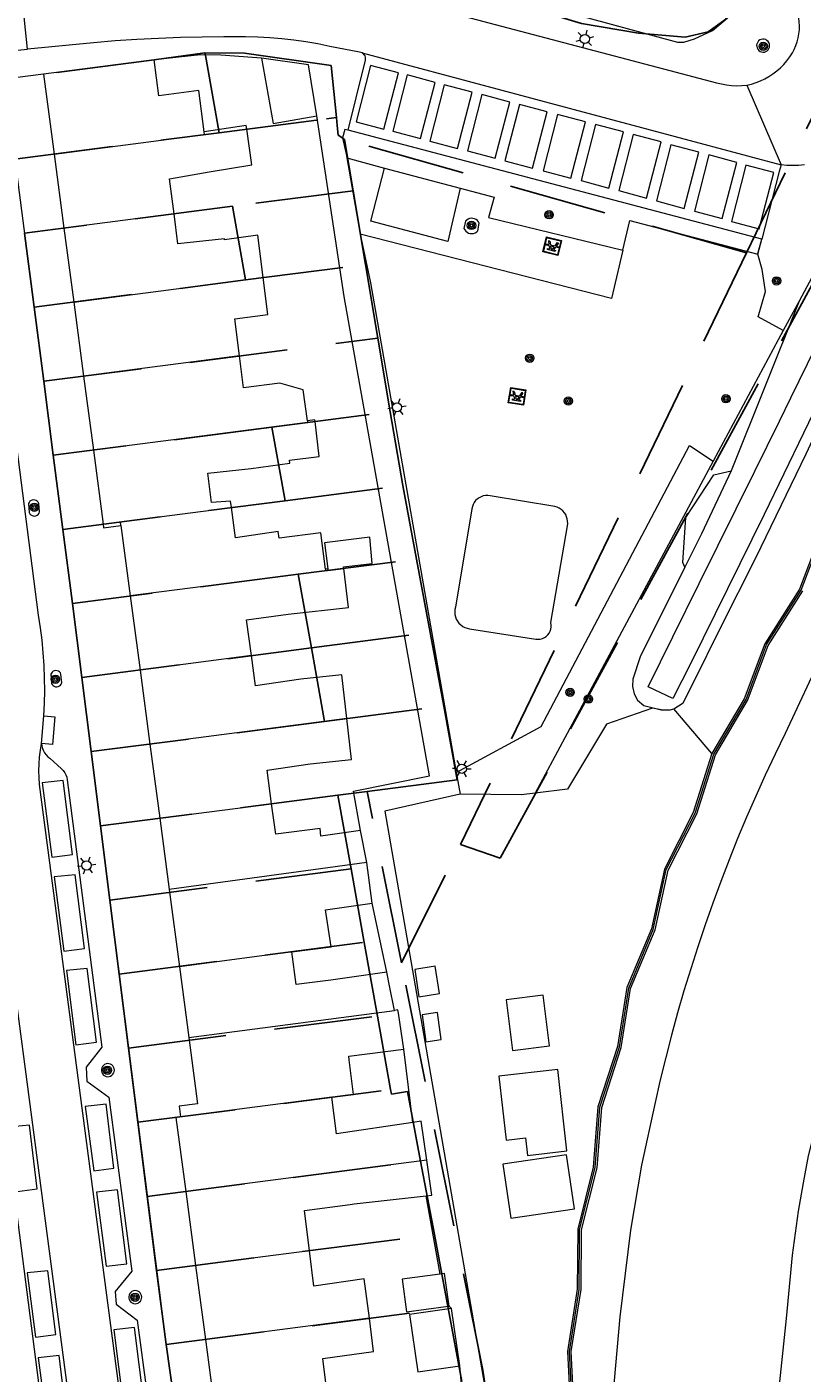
# Model space of a CAD drawing. Header units: metres. Extents: x 89872 to 94585, y 463299 to 469000.
# Tile 200 of 230: x 91330 to 91380, y 466096 to 466183. Entities that reach past the tile are written whole.
import ezdxf
from ezdxf.enums import TextEntityAlignment as Align

# ---------------------------------------------------------------- set-up
doc = ezdxf.new("R2010")
doc.units = ezdxf.units.M
doc.linetypes.add('HIDDEN', pattern=[9.525, 6.35, -3.175])
doc.layers.get('0').update_dxf_attribs({"linetype": 'CONTINUOUS'})
for name, color, linetype, lineweight in [('B-WE-GR-BEPLANTING_CULTUUR-G', 251, 'CONTINUOUS', 13), ('B-WE-GR-BOOM-S', 251, 'CONTINUOUS', 13), ('B-WE-IE-MEUBILAIR_WEGMEUBILAIR_PICKNICKTAFEL-S', 251, 'CONTINUOUS', 13), ('B-WE-IE-TERREINAFSCHEIDING-G', 251, 'CONTINUOUS', 13), ('B-WE-KL-ET_LS_OV_LICHTMAST-S', 251, 'CONTINUOUS', 13), ('B-WE-KW-KUNSTWERK_GELUIDSWERING_SCHERM-G', 251, 'CONTINUOUS', 13), ('B-WE-OB-BESCHOEIING-G', 251, 'CONTINUOUS', 13), ('B-WE-OG-TOPOGRAFIE_BEBOUWING-GV', 251, 'CONTINUOUS', 13), ('B-WE-OG-TOPOGRAFIE_HUISNUMMER-T25', 251, 'CONTINUOUS', 13), ('B-WE-OG-TOPOGRAFIE_WATER-GV', 251, 'CONTINUOUS', 13), ('B-WE-VH-VERHARDING-GV', 251, 'CONTINUOUS', 13), ('Percelen', 10, 'HIDDEN', 25)]:
    doc.layers.add(name, color=color, linetype=linetype, lineweight=lineweight)
doc.styles.get("Standard").update_dxf_attribs({"font": 'isocp.shx'})

# ---------------------------------------------------------------- blocks, each defined once
blk = doc.blocks.new('Q_PICKNICKTAFEL')
blk.add_lwpolyline([(-0.5, 0.5), (0.5, 0.5), (0.5, -0.5), (-0.5, -0.5)], close=True)
blk.add_lwpolyline([(-0.442, 0.464), (0.438, 0.464, -0.414214), (0.459, 0.442), (0.459, -0.437, -0.414214), (0.438, -0.459), (-0.442, -0.459, -0.414214), (-0.463, -0.437), (-0.463, 0.442), (-0.463, 0.444), (-0.463, 0.446), (-0.463, 0.448), (-0.462, 0.45), (-0.461, 0.451), (-0.46, 0.453), (-0.459, 0.455), (-0.458, 0.456), (-0.457, 0.457), (-0.456, 0.459), (-0.454, 0.46), (-0.453, 0.461), (-0.451, 0.462), (-0.449, 0.462), (-0.447, 0.463), (-0.446, 0.463), (-0.444, 0.464), (-0.442, 0.464)], format="xyb")
for points in [[(-0.246, -0.058), (-0.408, -0.058), (-0.408, 0.021)], [(-0.408, 0.021), (-0.214, 0.021)], [(-0.136, 0.213), (-0.267, 0.213), (-0.267, 0.284)], [(-0.267, 0.284), (0.257, 0.284), (0.257, 0.213), (0.127, 0.213)], [(-0.214, 0.021), (-0.136, 0.213)], [(-0.115, 0.021), (-0.035, 0.213)], [(-0.115, 0.021), (0.107, 0.021)], [(0.025, 0.213), (-0.035, 0.213)], [(0.107, 0.021), (0.025, 0.213)], [(0.206, 0.021), (0.127, 0.213)], [(0.206, 0.021), (0.4, 0.021), (0.4, -0.058), (0.239, -0.058)], [(-0.336, -0.28), (-0.246, -0.058)], [(-0.336, -0.28), (-0.24, -0.279)], [(-0.24, -0.279), (-0.148, -0.058)], [(0.141, -0.058), (-0.148, -0.058)], [(0.234, -0.277), (0.141, -0.058)], [(0.234, -0.277), (0.33, -0.277)], [(0.33, -0.277), (0.239, -0.058)]]:
    blk.add_lwpolyline(points)
blk = doc.blocks.new('Q_BOOM')
for radius in [0.27, 0.18, 0.09]:
    blk.add_circle((0, 0), radius)
blk = doc.blocks.new('Q_LICHTMAST')
for points in [[(-0.26, 0.15), (-0.52, 0.3)], [(0, 0.3), (0, 0.6)], [(0.26, 0.15), (0.52, 0.3)], [(-0.26, -0.15), (-0.52, -0.3)], [(0, -0.3), (0, -0.6)], [(0.26, -0.15), (0.52, -0.3)]]:
    blk.add_lwpolyline(points)
blk.add_circle((0, 0), 0.3)

msp = doc.modelspace()

# ---------------------------------------------------------------- linework, layer by layer
at = {"layer": 'B-WE-GR-BEPLANTING_CULTUUR-G'}
for p, q in [((91387.929, 466180.332), (91379.643, 466164.895)), ((91350.463, 466175.94), (91350.244, 466175.998)), ((91377.227, 466168.902), (91350.463, 466175.94)), ((91350.352, 466174.318), (91350.388, 466174.152)), ((91350.388, 466174.152), (91352.828, 466173.5)), ((91352.828, 466173.5), (91357.714, 466172.196)), ((91376.973, 466167.935), (91377.227, 466168.902)), ((91379.643, 466164.895), (91378.62, 466162.983)), ((91378.62, 466162.983), (91374.086, 466154.539)), ((91374.086, 466154.539), (91362.564, 466133.077)), ((91374.008, 466135.644), (91371.551, 466138.526))]:
    msp.add_line(p, q, dxfattribs=at)
for points in [[(91350.244, 466175.998), (91350.106, 466175.464), (91350.352, 466174.318)], [(91357.714, 466172.196), (91359.915, 466171.609), (91359.557, 466170.301), (91368.242, 466168.188)], [(91368.242, 466168.188), (91368.695, 466170.112), (91376.973, 466167.935)], [(91376.973, 466167.935), (91376.982, 466167.97), (91377.227, 466168.902)], [(91378.62, 466162.983), (91377.008, 466163.872), (91377.48, 466165.511), (91377.256, 466166.945), (91376.973, 466167.935)], [(91357.461, 466134.414), (91362.96, 466137.385), (91372.565, 466155.564), (91374.086, 466154.539)], [(91372.264, 466147.688), (91372.13, 466147.984), (91372.312, 466150.907), (91374.139, 466153.648), (91375.249, 466153.918)], [(91370.72, 466138.468), (91370.162, 466138.561), (91367.188, 466137.525), (91364.671, 466133.33), (91362.564, 466133.077)], [(91362.564, 466133.077), (91361.674, 466132.97), (91357.709, 466132.999)]]:
    msp.add_lwpolyline(points, dxfattribs=at)
at = {"layer": 'B-WE-IE-TERREINAFSCHEIDING-G'}
msp.add_line((91358.061, 466170.06), (91357.954, 466169.594), dxfattribs=at)
for points in [[(91398.602, 466185.579), (91397.311, 466181.963), (91395.209, 466178.492), (91393.889, 466174.844), (91391.692, 466171.347), (91390.382, 466167.71), (91388.148, 466164.011), (91386.836, 466160.53), (91384.59, 466156.899), (91383.269, 466153.334), (91381.015, 466149.777), (91379.676, 466146.256), (91377.428, 466142.736), (91376.099, 466139.173), (91374.008, 466135.644)], [(91357.714, 466172.196), (91356.911, 466168.757), (91351.932, 466170.064), (91352.828, 466173.5)], [(91357.954, 466169.594), (91358.007, 466169.497), (91358.077, 466169.413), (91358.164, 466169.345), (91358.262, 466169.295), (91358.369, 466169.266), (91358.479, 466169.259), (91358.588, 466169.274), (91358.692, 466169.311), (91358.786, 466169.367), (91358.867, 466169.442), (91358.948, 466169.925), (91358.897, 466170.021), (91358.829, 466170.104), (91358.744, 466170.171), (91358.647, 466170.219), (91358.543, 466170.246), (91358.435, 466170.251), (91358.329, 466170.234), (91358.228, 466170.195), (91358.138, 466170.136), (91358.061, 466170.06)], [(91368.242, 466168.188), (91367.508, 466165.072), (91351.248, 466169.222)], [(91374.008, 466135.644), (91372.796, 466131.829), (91370.936, 466128.166), (91370.09, 466124.298), (91368.507, 466120.496), (91367.897, 466116.686), (91366.632, 466112.784), (91366.33, 466108.872), (91365.32, 466104.868), (91365.297, 466100.988), (91364.664, 466096.967), (91364.858, 466093.108)]]:
    msp.add_lwpolyline(points, dxfattribs=at)
at = {"layer": 'B-WE-KW-KUNSTWERK_GELUIDSWERING_SCHERM-G'}
msp.add_lwpolyline([(91364.985, 466093.114), (91364.791, 466096.96), (91365.424, 466100.978), (91365.447, 466104.852), (91366.456, 466108.851), (91366.757, 466112.759), (91368.021, 466116.656), (91368.63, 466120.461), (91370.211, 466124.26), (91371.056, 466128.123), (91372.914, 466131.781), (91374.124, 466135.592), (91376.214, 466139.118), (91377.542, 466142.679), (91379.79, 466146.199), (91381.129, 466149.72)], dxfattribs=at)
at = {"layer": 'B-WE-OB-BESCHOEIING-G'}
msp.add_lwpolyline([(91396.958, 466191.292), (91392.697, 466182.279), (91387.685, 466172.014), (91382.48, 466161.623), (91377.399, 466151.104), (91372.65, 466141.473), (91371.472, 466139.188), (91369.874, 466139.955), (91371.468, 466143.175), (91373.18, 466146.633), (91376.776, 466153.899), (91378.377, 466157.133), (91379.113, 466158.634), (91388.255, 466177.278), (91395.526, 466192.831)], dxfattribs=at)
at = {"layer": 'B-WE-OG-TOPOGRAFIE_BEBOUWING-GV'}
for p, q in [((91337.905, 466180.509), (91330.759, 466179.562)), ((91330.759, 466179.562), (91331.442, 466174.408)), ((91331.442, 466174.408), (91332.076, 466169.618)), ((91339.198, 466170.538), (91332.076, 466169.618)), ((91332.076, 466169.618), (91332.71, 466164.831)), ((91332.71, 466164.831), (91344.958, 466166.411)), ((91332.71, 466164.831), (91333.345, 466160.043)), ((91343.432, 466161.345), (91333.345, 466160.043)), ((91333.345, 466160.043), (91333.979, 466155.255)), ((91335.766, 466150.382), (91336.37, 466145.823)), ((91349.142, 466147.581), (91348.999, 466147.566)), ((91336.37, 466145.823), (91337.004, 466141.035)), ((91344.211, 466141.965), (91337.004, 466141.035)), ((91337.004, 466141.035), (91337.639, 466136.246)), ((91350.384, 466137.891), (91337.639, 466136.246)), ((91337.639, 466136.246), (91338.274, 466131.448)), ((91338.274, 466131.448), (91345.513, 466132.383)), ((91338.274, 466131.448), (91338.884, 466126.843)), ((91351.67, 466128.578), (91351.275, 466130.653)), ((91351.67, 466128.578), (91338.884, 466126.843)), ((91352.028, 466125.96), (91351.67, 466128.578)), ((91338.884, 466126.843), (91339.546, 466121.847)), ((91346.813, 466122.811), (91339.546, 466121.847)), ((91339.546, 466121.847), (91340.154, 466117.26)), ((91340.154, 466117.26), (91353.47, 466119.023)), ((91349.4, 466113.402), (91339.622, 466112.142)), ((91355.56, 466109.329), (91339.957, 466107.315)), ((91339.957, 466107.315), (91340.59, 466102.527)), ((91347.968, 466103.479), (91340.59, 466102.527)), ((91340.59, 466102.527), (91341.224, 466097.738)), ((91356.711, 466102.008), (91356.416, 466101.968)), ((91356.998, 466099.901), (91356.711, 466102.008)), ((91357.687, 466096.034), (91357.147, 466099.751)), ((91351.839, 466099.109), (91341.224, 466097.738)), ((91341.224, 466097.738), (91341.857, 466092.95))]:
    msp.add_line(p, q, dxfattribs=at)
for points in [[(91341.144, 466175.844), (91340.798, 466178.525), (91338.208, 466178.172), (91337.905, 466180.509)], [(91344.851, 466180.613), (91345.603, 466176.371), (91348.429, 466176.878)], [(91348.429, 466176.878), (91347.905, 466180.18), (91344.851, 466180.613)], [(91341.478, 466173.255), (91344.238, 466173.702), (91343.906, 466176.017), (91343.874, 466176.243), (91341.144, 466175.844)], [(91331.442, 466174.408), (91341.167, 466175.663), (91341.144, 466175.844)], [(91339.198, 466170.538), (91338.906, 466172.792), (91341.478, 466173.255)], [(91342.465, 466168.854), (91342.458, 466168.915), (91339.45, 466168.596), (91339.198, 466170.538)], [(91344.958, 466166.411), (91344.612, 466169.154), (91342.465, 466168.854)], [(91343.432, 466161.345), (91343.13, 466163.756), (91345.259, 466164.022), (91344.958, 466166.411)], [(91347.826, 466157.147), (91347.554, 466159.149), (91346.054, 466159.593), (91343.69, 466159.283), (91343.432, 466161.345)], [(91347.826, 466157.147), (91347.84, 466157.044), (91333.979, 466155.255)], [(91342.912, 466151.537), (91342.854, 466151.965), (91341.619, 466151.874), (91341.375, 466153.758), (91344.185, 466154.078), (91346.683, 466154.409), (91346.669, 466154.616), (91348.584, 466154.854), (91348.33, 466157.107), (91348.318, 466157.217), (91347.826, 466157.147)], [(91333.979, 466155.255), (91334.613, 466150.466), (91334.644, 466150.234), (91335.766, 466150.382)], [(91335.766, 466150.382), (91335.736, 466150.611), (91342.912, 466151.537)], [(91345.992, 466149.561), (91345.942, 466149.987), (91343.176, 466149.593), (91342.912, 466151.537)], [(91348.999, 466147.566), (91348.704, 466149.904), (91345.992, 466149.561)], [(91350.179, 466147.606), (91350.167, 466147.705), (91352.012, 466147.917), (91351.87, 466149.618), (91348.936, 466149.251), (91349.142, 466147.581)], [(91348.999, 466147.566), (91349.013, 466147.455), (91336.37, 466145.823)], [(91344.211, 466141.965), (91343.897, 466144.281), (91346.574, 466144.643), (91350.486, 466145.084), (91350.179, 466147.606)], [(91349.142, 466147.581), (91349.155, 466147.474), (91350.179, 466147.606)], [(91347.395, 466140.447), (91344.477, 466140.01), (91344.211, 466141.965)], [(91350.384, 466137.891), (91350.058, 466140.728), (91347.395, 466140.447)], [(91348.006, 466134.969), (91350.687, 466135.257), (91350.384, 466137.891)], [(91345.513, 466132.383), (91345.216, 466134.568), (91348.006, 466134.969)], [(91351.275, 466130.653), (91348.708, 466130.293), (91348.648, 466130.796), (91345.78, 466130.417), (91345.513, 466132.383)], [(91346.813, 466122.811), (91349.367, 466123.141), (91348.99, 466125.529), (91352.028, 466125.96)], [(91352.979, 466121.497), (91349.338, 466120.978), (91347.099, 466120.7), (91346.813, 466122.811)], [(91353.47, 466119.023), (91353.145, 466120.605), (91352.979, 466121.497)], [(91356.105, 466121.874), (91354.784, 466121.676), (91355.049, 466119.906)], [(91355.049, 466119.906), (91356.37, 466120.104), (91356.105, 466121.874)], [(91363.093, 466119.998), (91360.696, 466119.704), (91361.097, 466116.43)], [(91361.097, 466116.43), (91363.494, 466116.724), (91363.093, 466119.998)], [(91354.061, 466116.52), (91353.721, 466118.833), (91353.689, 466119.05), (91353.47, 466119.023)], [(91356.255, 466118.881), (91355.247, 466118.742), (91355.487, 466116.998)], [(91355.487, 466116.998), (91356.495, 466117.136), (91356.255, 466118.881)], [(91340.154, 466117.26), (91340.721, 466112.977), (91339.532, 466112.82), (91339.622, 466112.142)], [(91349.4, 466113.402), (91350.821, 466113.585), (91350.534, 466115.831), (91350.508, 466116.068), (91354.061, 466116.52)], [(91361.935, 466110.772), (91362.063, 466109.641), (91364.626, 466109.931), (91364.03, 466115.197), (91360.228, 466114.767), (91360.695, 466110.632), (91361.935, 466110.772)], [(91354.659, 466111.773), (91349.706, 466111.029), (91349.4, 466113.402)], [(91339.622, 466112.142), (91339.324, 466112.104), (91339.957, 466107.315)], [(91355.56, 466109.329), (91355.196, 466111.848), (91354.659, 466111.773)], [(91355.51, 466107.025), (91355.887, 466107.067), (91355.56, 466109.329)], [(91360.477, 466109.079), (91360.987, 466105.592), (91365.11, 466106.195), (91364.599, 466109.682), (91360.477, 466109.079)], [(91347.968, 466103.479), (91347.644, 466106.089), (91350.589, 466106.475), (91350.857, 466106.51), (91355.51, 466107.025)], [(91351.839, 466099.109), (91351.512, 466101.66), (91348.254, 466101.178), (91347.968, 466103.479)], [(91356.416, 466101.968), (91353.955, 466101.632), (91354.242, 466099.526), (91356.792, 466099.873), (91356.998, 466099.901)], [(91357.147, 466099.751), (91354.432, 466099.356), (91354.972, 466095.639), (91357.687, 466096.034)], [(91349.159, 466093.893), (91348.835, 466096.503), (91352.114, 466096.963), (91351.839, 466099.109)]]:
    msp.add_lwpolyline(points, dxfattribs=at)
at = {"layer": 'B-WE-OG-TOPOGRAFIE_WATER-GV'}
msp.add_line((91379.643, 466164.895), (91375.249, 466153.918), dxfattribs=at)
for points in [[(91371.551, 466138.526), (91372.145, 466138.921), (91372.818, 466140.23), (91374.555, 466143.771), (91376.871, 466148.331), (91380.105, 466155.021), (91383.977, 466163.315), (91388.658, 466172.713), (91392.78, 466181.167), (91397.048, 466190.3), (91400.375, 466197.237), (91403.248, 466203.128), (91406.24, 466209.608), (91409.018, 466216.341), (91411.496, 466222.023), (91413.411, 466227.265), (91415.443, 466234.073), (91419.273, 466243.837), (91422.311, 466252.659), (91423.464, 466260.433)], [(91375.249, 466153.918), (91373.338, 466149.839), (91372.264, 466147.688)], [(91372.264, 466147.688), (91369.369, 466141.885), (91368.881, 466140.443), (91368.859, 466139.978), (91368.975, 466139.49), (91369.184, 466139.095), (91369.603, 466138.746), (91370.72, 466138.468)], [(91370.72, 466138.468), (91371.3, 466138.469), (91371.551, 466138.526)]]:
    msp.add_lwpolyline(points, dxfattribs=at)
at = {"layer": 'B-WE-VH-VERHARDING-GV'}
for p, q in [((91329.707, 466181.183), (91329.313, 466185.212)), ((91356.793, 466183.618), (91371.29, 466179.811)), ((91351.365, 466180.95), (91378.481, 466173.702)), ((91330.759, 466179.562), (91328.233, 466179.249)), ((91376.269, 466178.859), (91378.481, 466173.702)), ((91348.861, 466174.032), (91348.429, 466176.878)), ((91350.388, 466174.152), (91351.248, 466169.222)), ((91358.478, 466151.462), (91357.412, 466145.096)), ((91330.627, 466136.285), (91330.779, 466138.067)), ((91357.461, 466134.414), (91357.709, 466132.999)), ((91357.709, 466132.999), (91352.844, 466131.917)), ((91352.844, 466131.917), (91359.473, 466093.785)), ((91352.979, 466121.497), (91352.028, 466125.96)), ((91328.277, 466125.029), (91333.624, 466084.42)), ((91354.659, 466111.773), (91354.061, 466116.52)), ((91335.005, 466114.742), (91335.096, 466114.774)), ((91356.416, 466101.968), (91355.51, 466107.025)), ((91329.686, 466102.04), (91330.242, 466097.885)), ((91336.778, 466100.057), (91336.869, 466100.09)), ((91357.147, 466099.751), (91356.998, 466099.901)), ((91330.403, 466096.56), (91330.958, 466092.405)), ((91357.921, 466093.567), (91357.687, 466096.034))]:
    msp.add_line(p, q, dxfattribs=at)
for points in [[(91371.772, 466181.647), (91372.184, 466181.651), (91372.883, 466181.866), (91374.038, 466182.386), (91375.121, 466183.312), (91375.484, 466183.657), (91376.106, 466184.427), (91369.847, 466234.562)], [(91377.708, 466087.827), (91378.273, 466093.774), (91378.833, 466099.087), (91379.218, 466103.198), (91379.6, 466106.047), (91379.926, 466107.879), (91380.263, 466109.62), (91380.724, 466111.46), (91381.145, 466113.271), (91381.757, 466115.658), (91382.583, 466118.415), (91383.522, 466121.224), (91384.906, 466125.224), (91386.419, 466128.83), (91388.097, 466132.614), (91391.047, 466138.588), (91394.641, 466145.919), (91398.396, 466153.637), (91401.795, 466160.522), (91405.218, 466168.059), (91408.305, 466174.518), (91411.621, 466181.706), (91413.708, 466186.453)], [(91357.693, 466185.321), (91364.473, 466183.629), (91371.772, 466181.647)], [(91376.269, 466178.859), (91376.57, 466178.932), (91376.864, 466179.026), (91377.152, 466179.14), (91377.432, 466179.273), (91377.701, 466179.425), (91377.96, 466179.595), (91378.206, 466179.782), (91378.439, 466179.986), (91378.657, 466180.205), (91378.86, 466180.439), (91379.046, 466180.686), (91379.215, 466180.946), (91379.337, 466181.177), (91379.441, 466181.418), (91379.526, 466181.665), (91379.592, 466181.919), (91379.639, 466182.176), (91379.666, 466182.437), (91379.673, 466182.699), (91379.66, 466182.96), (91379.627, 466183.22), (91379.439, 466185.176)], [(91351.365, 466180.95), (91351.197, 466180.995), (91349.272, 466181.371), (91348.504, 466181.527), (91347.731, 466181.66), (91346.955, 466181.77), (91346.176, 466181.858), (91345.395, 466181.922), (91344.612, 466181.962), (91343.828, 466181.98), (91342.421, 466181.986), (91341.013, 466181.972), (91339.606, 466181.938), (91338.2, 466181.884), (91336.794, 466181.81), (91335.39, 466181.717), (91333.987, 466181.604), (91329.707, 466181.183)], [(91377.411, 466181.002), (91377.502, 466181.034), (91377.583, 466181.086), (91377.651, 466181.154), (91377.701, 466181.237), (91377.731, 466181.328), (91377.74, 466181.424), (91377.727, 466181.52), (91377.693, 466181.61), (91377.639, 466181.69), (91377.569, 466181.756), (91377.486, 466181.804), (91377.393, 466181.832), (91377.297, 466181.839), (91377.202, 466181.824), (91377.111, 466181.784), (91377.031, 466181.724), (91376.968, 466181.647), (91376.925, 466181.558), (91376.903, 466181.461), (91376.904, 466181.362), (91376.929, 466181.266), (91376.975, 466181.178), (91377.04, 466181.103), (91377.121, 466181.045), (91377.214, 466181.008), (91377.312, 466180.993), (91377.411, 466181.002)], [(91326.237, 466179.002), (91326.32, 466179.247), (91326.426, 466179.484), (91326.551, 466179.711), (91326.697, 466179.925), (91326.861, 466180.126), (91327.042, 466180.311), (91327.239, 466180.48), (91327.45, 466180.63), (91327.673, 466180.761), (91327.908, 466180.872), (91328.151, 466180.962), (91328.401, 466181.029), (91328.657, 466181.074), (91329.707, 466181.183)], [(91344.851, 466180.613), (91342.232, 466180.809), (91340.915, 466180.827), (91337.905, 466180.509)], [(91350.463, 466175.94), (91350.991, 466178.031), (91351.582, 466180.475), (91351.594, 466180.568), (91351.586, 466180.662), (91351.557, 466180.751), (91351.508, 466180.831), (91351.443, 466180.898), (91351.365, 466180.95)], [(91351.91, 466180.134), (91350.979, 466176.499), (91352.769, 466176.015), (91353.719, 466179.651), (91351.91, 466180.134)], [(91354.292, 466179.525), (91353.36, 466175.89), (91355.151, 466175.406), (91356.1, 466179.042), (91354.292, 466179.525)], [(91371.29, 466179.811), (91374.299, 466179.02), (91374.62, 466178.936), (91374.946, 466178.875), (91375.275, 466178.836), (91375.607, 466178.821), (91375.939, 466178.828), (91376.269, 466178.859)], [(91328.233, 466179.249), (91332.313, 466147.782), (91338.619, 466097.874), (91339.805, 466089.396), (91340.958, 466080.343), (91341.014, 466080.132), (91341.1, 466079.933), (91341.215, 466079.748), (91341.356, 466079.582), (91341.52, 466079.438)], [(91356.673, 466178.881), (91355.742, 466175.245), (91357.533, 466174.762), (91358.482, 466178.397), (91356.673, 466178.881)], [(91359.127, 466178.254), (91358.196, 466174.618), (91359.987, 466174.135), (91360.936, 466177.77), (91359.127, 466178.254)], [(91361.545, 466177.609), (91360.613, 466173.974), (91362.404, 466173.49), (91363.353, 466177.126), (91361.545, 466177.609)], [(91364.016, 466176.964), (91363.085, 466173.329), (91364.875, 466172.846), (91365.825, 466176.481), (91364.016, 466176.964)], [(91366.469, 466176.32), (91365.538, 466172.684), (91367.329, 466172.201), (91368.278, 466175.836), (91366.469, 466176.32)], [(91368.905, 466175.675), (91367.974, 466172.04), (91369.764, 466171.556), (91370.714, 466175.192), (91368.905, 466175.675)], [(91330.779, 466138.067), (91330.817, 466138.883), (91330.831, 466139.699), (91330.823, 466140.516), (91330.791, 466141.332), (91330.735, 466142.147), (91330.657, 466142.959), (91330.555, 466143.77), (91330.43, 466144.577), (91326.472, 466175.128)], [(91371.358, 466175.012), (91370.427, 466171.377), (91372.218, 466170.894), (91373.167, 466174.529), (91371.358, 466175.012)], [(91373.812, 466174.35), (91372.88, 466170.714), (91374.671, 466170.231), (91375.62, 466173.866), (91373.812, 466174.35)], [(91351.275, 466130.653), (91350.819, 466133.199), (91355.729, 466134.196), (91350.206, 466165.184), (91348.861, 466174.032)], [(91376.211, 466173.687), (91375.28, 466170.052), (91377.071, 466169.568), (91378.02, 466173.204), (91376.211, 466173.687)], [(91378.481, 466173.702), (91378.355, 466173.281), (91377.227, 466168.902)], [(91380, 466173.712), (91379.621, 466173.675), (91379.241, 466173.661), (91378.86, 466173.67), (91378.481, 466173.702)], [(91351.248, 466169.222), (91351.91, 466166.087), (91357.461, 466134.414)], [(91329.822, 466151.88), (91329.785, 466151.803), (91329.834, 466151.216)], [(91329.834, 466151.216), (91329.875, 466151.139), (91329.934, 466151.075), (91330.008, 466151.028), (91330.091, 466151), (91330.178, 466150.995), (91330.264, 466151.011), (91330.343, 466151.048), (91330.41, 466151.104), (91330.461, 466151.175), (91330.492, 466151.256), (91330.443, 466151.812), (91330.404, 466151.888), (91330.347, 466151.952), (91330.276, 466152.001), (91330.196, 466152.031), (91330.111, 466152.04), (91330.026, 466152.028), (91329.946, 466151.996), (91329.877, 466151.946), (91329.822, 466151.88)], [(91357.412, 466145.096), (91357.376, 466144.941), (91357.363, 466144.784), (91357.374, 466144.626), (91357.407, 466144.471), (91357.463, 466144.324), (91357.54, 466144.185), (91357.637, 466144.06), (91357.751, 466143.95), (91357.879, 466143.858), (91358.02, 466143.786), (91358.17, 466143.736), (91358.326, 466143.708), (91362.615, 466143.036), (91362.756, 466143.026), (91362.897, 466143.038), (91363.035, 466143.074), (91363.164, 466143.132), (91363.282, 466143.211), (91363.386, 466143.308), (91363.472, 466143.42), (91363.539, 466143.545), (91363.584, 466143.68), (91363.607, 466143.82), (91363.606, 466143.962), (91363.582, 466144.102), (91364.656, 466150.361), (91364.675, 466150.509), (91364.672, 466150.658), (91364.65, 466150.806), (91364.606, 466150.949), (91364.544, 466151.085), (91364.463, 466151.211), (91364.365, 466151.324), (91364.253, 466151.423), (91364.128, 466151.505), (91363.993, 466151.569), (91363.85, 466151.614), (91359.651, 466152.295), (91359.505, 466152.316), (91359.358, 466152.315), (91359.212, 466152.291), (91359.072, 466152.246), (91358.94, 466152.18), (91358.82, 466152.095), (91358.714, 466151.992), (91358.625, 466151.875), (91358.555, 466151.745), (91358.506, 466151.607), (91358.478, 466151.462)], [(91364.985, 466093.114), (91365.102, 466093.12), (91364.909, 466096.954), (91365.541, 466100.968), (91365.564, 466104.837), (91366.572, 466108.832), (91366.873, 466112.736), (91368.136, 466116.628), (91368.744, 466120.429), (91370.324, 466124.225), (91371.168, 466128.083), (91373.023, 466131.736), (91374.232, 466135.544), (91376.32, 466139.067), (91377.648, 466142.626), (91379.896, 466146.146)], [(91381.221, 466142.226), (91378.75, 466136.925), (91378.095, 466135.584), (91377.46, 466134.235), (91376.844, 466132.876), (91376.248, 466131.509), (91375.672, 466130.133), (91375.115, 466128.749), (91374.579, 466127.357), (91374.062, 466125.958), (91373.566, 466124.551), (91373.09, 466123.137), (91372.634, 466121.717), (91372.199, 466120.29), (91371.784, 466118.857), (91371.39, 466117.419), (91371.017, 466115.975), (91370.664, 466114.525), (91370.333, 466113.071), (91369.455, 466109.006), (91368.739, 466104.797), (91368.058, 466099.192), (91367.288, 466090.721), (91367.243, 466089.816)], [(91331.841, 466140.843), (91331.784, 466140.907), (91331.714, 466140.956), (91331.633, 466140.986), (91331.548, 466140.995), (91331.463, 466140.984), (91331.383, 466140.951), (91331.314, 466140.901), (91331.259, 466140.835), (91331.222, 466140.758), (91331.271, 466140.171)], [(91331.271, 466140.171), (91331.312, 466140.094), (91331.372, 466140.03), (91331.445, 466139.983), (91331.528, 466139.955), (91331.615, 466139.95), (91331.701, 466139.966), (91331.78, 466140.003), (91331.847, 466140.059), (91331.898, 466140.13), (91331.929, 466140.211), (91331.88, 466140.767), (91331.841, 466140.843)], [(91330.779, 466138.067), (91331.476, 466138.007), (91331.324, 466136.226), (91330.627, 466136.285)], [(91336.871, 466085.23), (91330.501, 466133.639), (91330.469, 466134.081), (91330.459, 466134.524), (91330.469, 466134.967), (91330.501, 466135.408), (91330.553, 466135.848), (91330.627, 466136.285)], [(91330.627, 466136.285), (91330.645, 466136.124), (91330.684, 466135.966), (91330.744, 466135.815), (91330.824, 466135.673), (91330.921, 466135.543), (91331.035, 466135.427), (91331.164, 466135.327), (91331.916, 466134.646), (91332.028, 466134.528), (91332.122, 466134.396), (91332.197, 466134.252), (91332.251, 466134.098), (91332.283, 466133.939), (91334.522, 466116.649), (91333.51, 466115.341), (91333.555, 466114.437), (91334.969, 466113.407), (91336.46, 466102.165), (91335.386, 466100.84), (91335.462, 466100.03), (91336.823, 466098.978), (91338.296, 466087.874)], [(91330.671, 466133.738), (91331.293, 466128.939), (91332.631, 466129.104), (91332.023, 466133.881), (91330.671, 466133.738)], [(91333.401, 466123.015), (91332.793, 466127.792), (91331.441, 466127.649)], [(91331.441, 466127.649), (91332.063, 466122.85), (91333.401, 466123.015)], [(91328.277, 466125.029), (91328.261, 466124.942), (91328.234, 466124.857), (91328.195, 466124.778), (91328.144, 466124.705), (91328.084, 466124.64), (91326.999, 466123.205), (91326.935, 466123.127), (91326.886, 466123.04), (91326.852, 466122.946), (91326.834, 466122.848), (91326.833, 466122.748), (91331.471, 466086.891)], [(91334.189, 466116.962), (91333.581, 466121.739), (91332.229, 466121.596)], [(91332.229, 466121.596), (91332.851, 466116.797), (91334.189, 466116.962)], [(91335.096, 466114.774), (91335.177, 466114.826), (91335.245, 466114.895), (91335.295, 466114.977), (91335.326, 466115.069), (91335.335, 466115.165), (91335.322, 466115.26), (91335.287, 466115.35), (91335.234, 466115.431), (91335.163, 466115.496), (91335.08, 466115.545), (91334.988, 466115.573), (91334.891, 466115.579), (91334.796, 466115.564), (91334.705, 466115.524), (91334.626, 466115.465), (91334.563, 466115.388), (91334.519, 466115.299), (91334.497, 466115.202), (91334.499, 466115.102), (91334.523, 466115.006), (91334.569, 466114.918), (91334.635, 466114.843), (91334.716, 466114.786), (91334.808, 466114.748), (91334.906, 466114.734), (91335.005, 466114.742)], [(91333.447, 466112.803), (91334.002, 466108.648), (91335.31, 466108.818), (91334.799, 466112.946), (91333.447, 466112.803)], [(91329.042, 466107.305), (91330.349, 466107.475), (91329.839, 466111.603), (91328.486, 466111.46)], [(91334.181, 466107.269), (91334.803, 466102.47), (91336.141, 466102.635), (91335.533, 466107.412), (91334.181, 466107.269)], [(91330.242, 466097.885), (91331.549, 466098.055), (91331.038, 466102.183), (91329.686, 466102.04)], [(91336.869, 466100.09), (91336.95, 466100.141), (91337.018, 466100.21), (91337.068, 466100.292), (91337.099, 466100.384), (91337.108, 466100.48), (91337.095, 466100.575), (91337.06, 466100.666), (91337.007, 466100.746), (91336.936, 466100.812), (91336.853, 466100.86), (91336.761, 466100.888), (91336.664, 466100.895), (91336.569, 466100.879), (91336.478, 466100.84), (91336.399, 466100.78), (91336.335, 466100.703), (91336.292, 466100.614), (91336.27, 466100.517), (91336.271, 466100.417), (91336.296, 466100.321), (91336.342, 466100.233), (91336.408, 466100.158), (91336.489, 466100.101), (91336.581, 466100.064), (91336.679, 466100.049), (91336.778, 466100.057)], [(91335.292, 466098.369), (91335.913, 466093.57), (91337.251, 466093.735), (91336.644, 466098.512), (91335.292, 466098.369)], [(91330.958, 466092.405), (91332.265, 466092.575), (91331.755, 466096.703), (91330.403, 466096.56)]]:
    msp.add_lwpolyline(points, dxfattribs=at)
at = {"layer": 'Percelen'}
for p, q in [((91382.906, 466181.762), (91376.251, 466168.016)), ((91328.903, 466174.08), (91342.12, 466175.786)), ((91350.226, 466175.354), (91350.783, 466172.034)), ((91376.251, 466168.016), (91350.226, 466175.354)), ((91350.783, 466172.034), (91342.973, 466171.025)), ((91351.583, 466167.267), (91350.783, 466172.034)), ((91342.973, 466171.025), (91329.524, 466169.289)), ((91343.826, 466166.265), (91342.973, 466171.025)), ((91329.524, 466169.289), (91330.145, 466164.5)), ((91376.251, 466168.016), (91357.731, 466129.76)), ((91343.826, 466166.265), (91351.583, 466167.267)), ((91352.382, 466162.5), (91351.583, 466167.267)), ((91330.145, 466164.5), (91343.826, 466166.265)), ((91330.766, 466159.71), (91330.145, 466164.5)), ((91330.766, 466159.71), (91352.382, 466162.5)), ((91353.182, 466157.733), (91352.382, 466162.5)), ((91331.387, 466154.92), (91330.766, 466159.71)), ((91345.532, 466156.746), (91353.182, 466157.733)), ((91354.013, 466152.97), (91353.182, 466157.733)), ((91345.532, 466156.746), (91331.387, 466154.92)), ((91346.385, 466151.985), (91345.532, 466156.746)), ((91331.387, 466154.92), (91332.009, 466150.13)), ((91346.385, 466151.985), (91354.013, 466152.97)), ((91354.894, 466148.214), (91354.013, 466152.97)), ((91332.009, 466150.13), (91346.385, 466151.985)), ((91332.622, 466145.339), (91332.009, 466150.13)), ((91347.238, 466147.226), (91354.894, 466148.214)), ((91355.774, 466143.458), (91354.894, 466148.214)), ((91347.238, 466147.226), (91332.622, 466145.339)), ((91348.091, 466142.466), (91347.238, 466147.226)), ((91332.622, 466145.339), (91333.227, 466140.547)), ((91348.091, 466142.466), (91355.774, 466143.458)), ((91356.654, 466138.7), (91355.774, 466143.458)), ((91333.227, 466140.547), (91348.091, 466142.466)), ((91348.944, 466137.705), (91348.091, 466142.466)), ((91333.227, 466140.547), (91333.833, 466135.755)), ((91348.944, 466137.705), (91356.654, 466138.7)), ((91333.833, 466135.755), (91348.944, 466137.705)), ((91334.439, 466130.953), (91333.833, 466135.755)), ((91349.798, 466132.936), (91334.439, 466130.953)), ((91349.798, 466132.936), (91351.691, 466133.18)), ((91350.651, 466128.176), (91349.798, 466132.936)), ((91353.909, 466122.092), (91351.691, 466133.18)), ((91334.439, 466130.953), (91335.045, 466126.161)), ((91353.909, 466122.092), (91357.731, 466129.76)), ((91335.045, 466126.161), (91350.651, 466128.176)), ((91351.504, 466123.416), (91350.651, 466128.176)), ((91335.045, 466126.161), (91335.65, 466121.37)), ((91335.65, 466121.37), (91351.504, 466123.416)), ((91352.357, 466118.657), (91351.504, 466123.416)), ((91335.65, 466121.37), (91336.256, 466116.578)), ((91336.256, 466116.578), (91352.357, 466118.657)), ((91353.211, 466113.895), (91352.357, 466118.657)), ((91336.256, 466116.578), (91336.861, 466111.786)), ((91336.861, 466111.786), (91353.211, 466113.895)), ((91336.861, 466111.786), (91337.467, 466106.994)), ((91337.467, 466106.994), (91355.153, 466109.277)), ((91356.046, 466104.522), (91355.153, 466109.277)), ((91337.467, 466106.994), (91338.072, 466102.202)), ((91338.072, 466102.202), (91356.046, 466104.522)), ((91356.938, 466099.767), (91356.046, 466104.522)), ((91338.072, 466102.202), (91338.684, 466097.41)), ((91338.684, 466097.41), (91356.938, 466099.767)), ((91357.831, 466095.012), (91356.938, 466099.767)), ((91338.684, 466097.41), (91339.36, 466092.628))]:
    msp.add_line(p, q, dxfattribs=at)
for points in [[(91357.731, 466129.76), (91360.309, 466128.861), (91382.823, 466170.242), (91392.01, 466188.238), (91398.177, 466201.585), (91405.039, 466218.291), (91408.109, 466226.065), (91411.435, 466237.557), (91414.143, 466245.374), (91415.155, 466247.719), (91415.619, 466249.337)], [(91261.824, 466178.291), (91318.569, 466185.467), (91325.292, 466186.286), (91330.399, 466186.791), (91335.181, 466187.305), (91338.094, 466187.476), (91341.163, 466187.499), (91344.463, 466187.372), (91347.423, 466187.232), (91350.312, 466186.812), (91354.303, 466185.932), (91358.751, 466184.76), (91361.986, 466183.936), (91365.569, 466182.85), (91369.253, 466182.229), (91372.276, 466181.962), (91373.757, 466182.302), (91374.913, 466183.125), (91375.321, 466184.072), (91375.737, 466186.308), (91375.426, 466189.363), (91372.702, 466211.234), (91369.823, 466234.035), (91369.497, 466235.808)], [(91341.195, 466180.945), (91337.905, 466180.509), (91328.233, 466179.249)], [(91342.12, 466175.786), (91341.203, 466180.902), (91341.195, 466180.945)], [(91349.702, 466176.765), (91349.362, 466180.142), (91343.754, 466180.922), (91341.195, 466180.945)], [(91342.12, 466175.786), (91349.067, 466176.683), (91349.702, 466176.765)], [(91350.226, 466175.354), (91350.048, 466175.471), (91349.816, 466175.626), (91349.754, 466176.246), (91349.702, 466176.765)], [(91351.691, 466133.18), (91357.528, 466133.934), (91356.654, 466138.7)], [(91359.742, 466092.002), (91359.179, 466095.748), (91353.909, 466122.092)], [(91355.153, 466109.277), (91354.309, 466113.776), (91353.264, 466113.601), (91353.211, 466113.895)]]:
    msp.add_lwpolyline(points, dxfattribs=at)

# ---------------------------------------------------------------- block references
at = {"layer": 'B-WE-GR-BOOM-S'}
for p, rotation in [((91377.33, 466181.373), 5.194428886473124), ((91363.471, 466170.481), 166.3259994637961), ((91358.449, 466169.788), 77.06825674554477), ((91378.191, 466166.203), 98.87822144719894), ((91362.217, 466161.197), 165.6822070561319), ((91364.717, 466158.434), 170.7878954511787), ((91374.915, 466158.575), 61.76645570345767), ((91330.16, 466151.561), 95.03643608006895), ((91331.521, 466140.44), 94.771719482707), ((91364.831, 466139.592), 62.14995775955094), ((91366.015, 466139.152), 61.77061301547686), ((91334.887, 466115.153), 104.0362434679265), ((91336.678, 466100.468), 117.5972958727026)]:
    msp.add_blockref('Q_BOOM', p, dxfattribs=dict(at, rotation=rotation))
at = {"layer": 'B-WE-IE-MEUBILAIR_WEGMEUBILAIR_PICKNICKTAFEL-S'}
for p, rotation in [((91363.677, 466168.447), 166.3259994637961), ((91361.397, 466158.733), 170.7878954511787)]:
    msp.add_blockref('Q_PICKNICKTAFEL', p, dxfattribs=dict(at, rotation=rotation))
at = {"layer": 'B-WE-KL-ET_LS_OV_LICHTMAST-S'}
for p, rotation in [((91365.785, 466181.847), 165.2860113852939), ((91353.625, 466158.025), 99.94068159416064), ((91357.817, 466134.653), 28.38146798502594), ((91333.54, 466128.395), 97.37855928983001)]:
    msp.add_blockref('Q_LICHTMAST', p, dxfattribs=dict(at, rotation=rotation))

# ---------------------------------------------------------------- texts
at = {"layer": 'B-WE-OG-TOPOGRAFIE_HUISNUMMER-T25'}
for s, p in [('40', (91333.579, 466177.313)), ('38', (91334.237, 466172.341)), ('36', (91334.871, 466167.553)), ('34', (91335.506, 466162.766)), ('32', (91336.14, 466157.977)), ('30', (91336.79, 466153.073)), ('28', (91338.547, 466148.431)), ('26', (91339.165, 466143.757)), ('24', (91339.8, 466138.969)), ('22', (91340.435, 466134.175)), ('20', (91341.069, 466129.382)), ('18', (91341.704, 466124.595)), ('16', (91342.338, 466119.806)), ('14', (91342.927, 466115.359)), ('12', (91342.417, 466110.076)), ('10', (91343.052, 466105.289)), ('8', (91343.686, 466100.5)), ('6', (91344.32, 466095.711))]:
    msp.add_text(s, height=0.0025, rotation=7.6, dxfattribs=at).set_placement(p, align=Align.MIDDLE)

doc.saveas('drawing.dxf')
